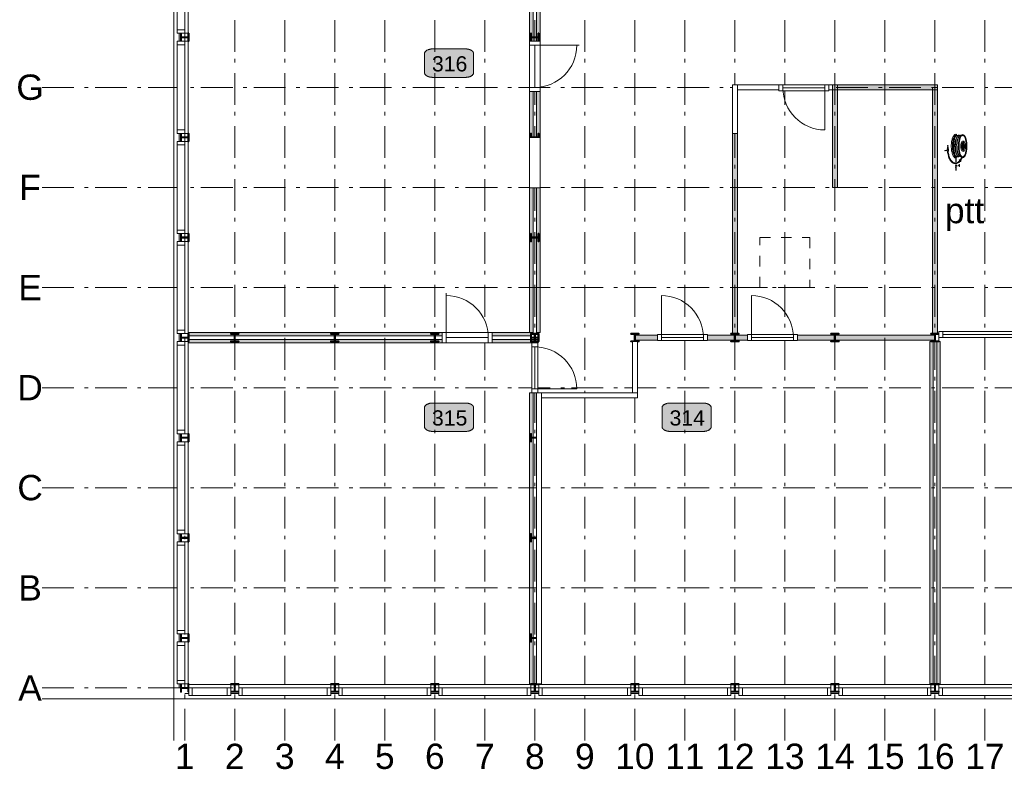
# Model space of a CAD drawing. Header units: millimetres. Extents: x -25849 to 35600, y -19165 to 63250.
# Tile 1 of 10: x -25349 to -5663, y -19165 to -4248. Entities that reach past the tile are written whole.
import ezdxf

# ---------------------------------------------------------------- set-up
doc = ezdxf.new("R2010")
doc.units = ezdxf.units.MM
doc.header["$LTSCALE"] = 1016
doc.linetypes.add('STYLE_01', pattern=[0.41664, 0.20828, -0.20836])
doc.linetypes.add('STYLE_06', pattern=[1.04164, 0.625, -0.20828, 0.06943, -0.13893])
for name, color, linetype, lineweight in [('360', 1, 'Continuous', 15), ('Binnenpuien', 47, 'Continuous', 18), ('Binnenwanden', 7, 'Continuous', 13), ('Brandinstallaties', 7, 'Continuous', 18), ('Geen', 7, 'Continuous', 18), ('Gevelpui', 8, 'Continuous', 18), ('Lokaalnummers', 7, 'Continuous', 13), ('Staalconstructie', 7, 'Continuous', 18), ('Tekst', 7, 'Continuous', 18)]:
    doc.layers.add(name, color=color, linetype=linetype, lineweight=lineweight)
doc.styles.add('Arial', font='Arial')

# ---------------------------------------------------------------- blocks, each defined once
blk = doc.blocks.new('Groep')
at = {"layer": 'Geen', "color": 7, "char_height": 506, "attachment_point": 5, "line_spacing_factor": 0.966482, "style": 'Arial'}
for s, insert in [('G', (-25142, -5600)), ('F', (-25142, -7600)), ('E', (-25142, -9600)), ('D', (-25142, -11600)), ('C', (-25142, -13600)), ('B', (-25142, -15600)), ('A', (-25142, -17600))]:
    blk.add_mtext(s, dxfattribs=dict(at, insert=insert))
blk = doc.blocks.new('Groep-1')
at = {"layer": 'Geen', "color": 7, "attachment_point": 5, "line_spacing_factor": 0.966482, "style": 'Arial'}
for s, insert, char_height in [('1', (-22050, -18968), 506), ('2', (-21050, -18968), 506), ('3', (-20050, -18968), 506), ('4', (-19050, -18968), 506), ('5', (-18050, -18968), 506), ('6', (-17050, -18968), 506), ('7', (-16050, -18968), 506), ('8', (-15050, -18968), 506), ('9', (-14050, -18968), 506), ('10', (-13050, -18968), 505.7), ('11', (-12050, -18968), 505.7), ('12', (-11050, -18968), 505.7), ('13', (-10050, -18968), 505.7), ('14', (-9050, -18968), 505.7), ('15', (-8050, -18968), 505.7), ('16', (-7050, -18968), 505.7), ('17', (-6050, -18968), 505.7)]:
    blk.add_mtext(s, dxfattribs=dict(at, insert=insert, char_height=char_height))
blk = doc.blocks.new('IPE 160')
at = {"color": 7, "linetype": 'Continuous', "lineweight": 35}
blk.add_wipeout([(5, 80), (80, 80), (80, 70), (15, 70), (15, 70), (15, 70), (14, 70), (14, 70), (14, 70), (14, 70), (13, 70), (13, 70), (13, 70), (13, 70), (12, 70), (12, 70), (12, 69), (12, 69), (11, 69), (11, 69), (11, 69), (11, 69), (11, 69), (10, 69), (10, 69), (10, 69), (10, 68), (9, 68), (9, 68), (9, 68), (9, 68), (9, 68), (8, 68), (8, 67), (8, 67), (8, 67), (8, 67), (8, 67), (7, 67), (7, 66), (7, 66), (7, 66), (7, 66), (7, 66), (7, 65), (6, 65), (6, 65), (6, 65), (6, 64), (6, 64), (6, 64), (6, 64), (6, 64), (6, 63), (6, 63), (5, 63), (5, 63), (5, 62), (5, 62), (5, 62), (5, 62), (5, 61), (5, 61), (5, 61), (5, 61), (5, 60), (5, 60), (5, 60), (5, 0), (5, -60), (5, -60), (5, -60), (5, -61), (5, -61), (5, -61), (5, -61), (5, -62), (5, -62), (5, -62), (5, -62), (5, -63), (5, -63), (6, -63), (6, -63), (6, -64), (6, -64), (6, -64), (6, -64), (6, -64), (6, -65), (6, -65), (6, -65), (7, -65), (7, -66), (7, -66), (7, -66), (7, -66), (7, -66), (7, -67), (8, -67), (8, -67), (8, -67), (8, -67), (8, -67), (8, -68), (9, -68), (9, -68), (9, -68), (9, -68), (9, -68), (10, -68), (10, -69), (10, -69), (10, -69), (11, -69), (11, -69), (11, -69), (11, -69), (11, -69), (12, -69), (12, -69), (12, -70), (12, -70), (13, -70), (13, -70), (13, -70), (13, -70), (14, -70), (14, -70), (14, -70), (14, -70), (15, -70), (15, -70), (15, -70), (80, -70), (80, -80), (-80, -80), (-80, -70), (-15, -70), (-15, -70), (-15, -70), (-14, -70), (-14, -70), (-14, -70), (-14, -70), (-13, -70), (-13, -70), (-13, -70), (-13, -70), (-12, -70), (-12, -70), (-12, -69), (-12, -69), (-11, -69), (-11, -69), (-11, -69), (-11, -69), (-11, -69), (-10, -69), (-10, -69), (-10, -69), (-10, -68), (-9, -68), (-9, -68), (-9, -68), (-9, -68), (-9, -68), (-8, -68), (-8, -67), (-8, -67), (-8, -67), (-8, -67), (-8, -67), (-7, -67), (-7, -66), (-7, -66), (-7, -66), (-7, -66), (-7, -66), (-7, -65), (-6, -65), (-6, -65), (-6, -65), (-6, -64), (-6, -64), (-6, -64), (-6, -64), (-6, -64), (-6, -63), (-6, -63), (-5, -63), (-5, -63), (-5, -62), (-5, -62), (-5, -62), (-5, -62), (-5, -61), (-5, -61), (-5, -61), (-5, -61), (-5, -60), (-5, -60), (-5, -60), (-5, 0), (-5, 60), (-5, 60), (-5, 60), (-5, 61), (-5, 61), (-5, 61), (-5, 61), (-5, 62), (-5, 62), (-5, 62), (-5, 62), (-5, 63), (-5, 63), (-6, 63), (-6, 63), (-6, 64), (-6, 64), (-6, 64), (-6, 64), (-6, 64), (-6, 65), (-6, 65), (-6, 65), (-7, 65), (-7, 66), (-7, 66), (-7, 66), (-7, 66), (-7, 66), (-7, 67), (-8, 67), (-8, 67), (-8, 67), (-8, 67), (-8, 67), (-8, 68), (-9, 68), (-9, 68), (-9, 68), (-9, 68), (-9, 68), (-10, 68), (-10, 69), (-10, 69), (-10, 69), (-11, 69), (-11, 69), (-11, 69), (-11, 69), (-11, 69), (-12, 69), (-12, 69), (-12, 70), (-12, 70), (-13, 70), (-13, 70), (-13, 70), (-13, 70), (-14, 70), (-14, 70), (-14, 70), (-14, 70), (-15, 70), (-15, 70), (-15, 70), (-80, 70), (-80, 80), (-5, 80)], dxfattribs=at).dxf.layer = 'Staalconstructie'
at = {"layer": 'Staalconstructie', "color": 7, "linetype": 'Continuous', "lineweight": 35, "flags": 128}
blk.add_lwpolyline([(5, 80), (80, 80), (80, 70), (15, 70, 0.414214), (5, 60), (5, -60, 0.414214), (15, -70), (80, -70), (80, -80), (-80, -80), (-80, -70), (-15, -70, 0.414214), (-5, -60), (-5, 60, 0.414214), (-15, 70), (-80, 70), (-80, 80), (-5, 80)], format="xyb", close=True, dxfattribs=at)
blk = doc.blocks.new('Gevelpui 2000')
at = {"layer": 'Gevelpui', "color": 7, "lineweight": 5}
blk.add_line((-110, 1000), (-110, -1000), dxfattribs=at)
at = {"color": 7, "lineweight": 5}
blk.add_wipeout([(0, 920), (70, 920), (70, -920), (0, -920)], dxfattribs=at).dxf.layer = 'Gevelpui'
at = {"layer": 'Gevelpui', "color": 7, "lineweight": 5}
blk.add_lwpolyline([(0, 920), (70, 920), (70, -920), (0, -920)], close=True, dxfattribs=at)
at = {"color": 7, "lineweight": 13}
blk.add_wipeout([(-150, 920), (0, 920), (0, -920), (-150, -920)], dxfattribs=at).dxf.layer = 'Gevelpui'
at = {"layer": 'Gevelpui', "color": 7, "lineweight": 13}
blk.add_lwpolyline([(-150, 920), (0, 920), (0, -920), (-150, -920)], close=True, dxfattribs=at)
at = {"color": 7, "lineweight": 13}
for points in [[(-150, 920), (0, 920), (0, 850), (-150, 850)], [(-150, -850), (0, -850), (0, -920), (-150, -920)]]:
    blk.add_wipeout(points, dxfattribs=at).dxf.layer = 'Gevelpui'
at = {"layer": 'Gevelpui', "color": 7, "lineweight": 5}
blk.add_line((-220, 1000), (-220, -1000), dxfattribs=at)
at = {"layer": 'Gevelpui', "color": 7, "lineweight": 13}
for points in [[(-150, 920), (0, 920), (0, 850), (-150, 850)], [(-150, -850), (0, -850), (0, -920), (-150, -920)]]:
    blk.add_lwpolyline(points, close=True, dxfattribs=at)
blk = doc.blocks.new('Gevelpui 1000')
at = {"layer": 'Gevelpui', "color": 8, "lineweight": 18}
blk.add_line((500, -110), (-500, -110), dxfattribs=at)
at = {"color": 8, "lineweight": 18}
blk.add_wipeout([(-420, 70), (420, 70), (420, 0), (-420, 0)], dxfattribs=at).dxf.layer = 'Gevelpui'
at = {"layer": 'Gevelpui', "color": 8, "lineweight": 18}
blk.add_lwpolyline([(-420, 70), (420, 70), (420, 0), (-420, 0)], close=True, dxfattribs=at)
at = {"color": 7, "lineweight": 18}
blk.add_wipeout([(-420, 0), (420, 0), (420, -150), (-420, -150)], dxfattribs=at).dxf.layer = 'Gevelpui'
at = {"layer": 'Gevelpui', "color": 7, "lineweight": 18}
blk.add_lwpolyline([(-420, 0), (420, 0), (420, -150), (-420, -150)], close=True, dxfattribs=at)
at = {"color": 7, "lineweight": 18}
for points in [[(-420, 0), (-350, 0), (-350, -150), (-420, -150)], [(350, 0), (420, 0), (420, -150), (350, -150)]]:
    blk.add_wipeout(points, dxfattribs=at).dxf.layer = 'Gevelpui'
at = {"layer": 'Gevelpui', "color": 8, "lineweight": 18}
blk.add_line((500, -220), (-500, -220), dxfattribs=at)
at = {"layer": 'Gevelpui', "color": 7, "lineweight": 18}
for points in [[(-420, 0), (-350, 0), (-350, -150), (-420, -150)], [(350, 0), (420, 0), (420, -150), (350, -150)]]:
    blk.add_lwpolyline(points, close=True, dxfattribs=at)
blk = doc.blocks.new('Binnendeur 1000')
at = {"layer": 'Binnenpuien'}
blk.add_arc((920, 0), 840, 90, 180, dxfattribs=at)
blk.add_wipeout([(0, 60), (1000, 60), (1000, -60), (0, -60)]).dxf.layer = 'Binnenpuien'
blk.add_lwpolyline([(0, 60), (1000, 60), (1000, -60), (0, -60)], close=True, dxfattribs=at)
blk.add_wipeout([(920, 60), (1000, 60), (1000, -60), (920, -60)]).dxf.layer = 'Binnenpuien'
for p, q in [((920, 0), (920, 840)), ((80, 0), (920, 0))]:
    blk.add_line(p, q, dxfattribs=at)
blk.add_lwpolyline([(920, 60), (1000, 60), (1000, -60), (920, -60)], close=True, dxfattribs=at)
blk.add_wipeout([(0, 60), (80, 60), (80, -60), (0, -60)]).dxf.layer = 'Binnenpuien'
blk.add_lwpolyline([(0, 60), (80, 60), (80, -60), (0, -60)], close=True, dxfattribs=at)
blk = doc.blocks.new('Binnenpui 2000')
blk.add_wipeout([(80, 40), (1920, 40), (1920, -80), (80, -80)]).dxf.layer = 'Binnenpuien'
at = {"layer": 'Binnenpuien'}
blk.add_lwpolyline([(80, 40), (1920, 40), (1920, -80), (80, -80)], close=True, dxfattribs=at)
for points in [[(80, 40), (160, 40), (160, -80), (80, -80)], [(1840, 40), (1920, 40), (1920, -80), (1840, -80)]]:
    blk.add_wipeout(points).dxf.layer = 'Binnenpuien'
for p, q in [((80, -80), (80, -160)), ((160, -20), (1840, -20)), ((1920, -80), (1920, -160))]:
    blk.add_line(p, q, dxfattribs=at)
for points in [[(80, 40), (160, 40), (160, -80), (80, -80)], [(1840, 40), (1920, 40), (1920, -80), (1840, -80)]]:
    blk.add_lwpolyline(points, close=True, dxfattribs=at)
blk = doc.blocks.new('Brandslanghaspel-2')
at = {"layer": '360', "linetype": 'Continuous', "lineweight": 0}
h = blk.add_hatch(color=7, dxfattribs=at)
edge = h.paths.add_edge_path()
edge.add_arc((85, 174), 28.5, 89.0644, 113.9096)
edge.add_arc((130, 163), 67.4, 146.6373, 163.8866)
edge.add_arc((217, 138), 158, 163.8866, 173.1763)
edge.add_arc((357, 121), 299, 173.1763, 180)
edge.add_arc((357, 121), 299, 180, 186.8237)
edge.add_arc((217, 104), 158, -173.1763, -163.8866)
edge.add_arc((130, 79), 67.4, -163.8866, -146.6373)
edge.add_arc((85, 68), 28.5, -113.9096, -89.0644)
edge.add_arc((86, 42), 2.23, -87.688, -34.8934)
edge.add_arc((32, 79), 67.4, -34.8934, -16.1134)
edge.add_arc((-55, 104), 158, -16.1134, -6.8237)
edge.add_arc((-195, 121), 299, -6.8237, 0)
edge.add_arc((-195, 121), 299, 0, 6.8237)
edge.add_arc((-55, 138), 158, 6.8237, 16.1134)
edge.add_arc((32, 163), 67.4, 16.1134, 34.8934)
edge.add_arc((86, 200), 2.23, 34.8934, 87.688)
at = {"layer": '360', "color": 7, "lineweight": 15}
for p, q in [((-237, 34), (-279, 34)), ((-237, 20), (-237, 37)), ((-234, 48), (-226, 134)), ((-224, 40), (-224, 134)), ((-213, 48), (-221, 134)), ((-64, -105), (-64, -192)), ((-57, -105), (-57, -192)), ((-64, -246), (-64, -360)), ((-57, -246), (-57, -360)), ((-57, -278), (5, -260)), ((6, -243), (6, -278))]:
    blk.add_line(p, q, dxfattribs=at)
at = {"layer": '360', "color": 7, "lineweight": 15, "flags": 128}
for points in [[(-45, 355, 0.130431), (-65, 360, 0.218513), (-96, 346, 0.092276), (-129, 288, 0.048967), (-147, 219, 0.03664), (-154, 124, 0.03664), (-147, 29, 0.048967), (-129, -40, 0.092276), (-96, -98, 0.218513), (-65, -112, 0.218513)], [(-65, -105, 0.130431), (-48, -100, 0.130431)], [(6, -154, 0.099397), (4, -157, 0.099397)], [(28, -183, 0.076315), (33, -182, 0.141054), (37, -180, 0.141054), (39, -175, 0.107147), (38, -169, 0.079288), (35, -162, 0.066807), (30, -156, 0.066807), (23, -152, 0.079288), (16, -150, 0.107147), (10, -151, 0.141054), (6, -154, 0.141054)]]:
    blk.add_lwpolyline(points, format="xyb", dxfattribs=at)
at = {"layer": '360', "color": 1, "lineweight": 15, "flags": 128}
for points in [[(-60, -90, -0.086493), (-89, -38, -0.048967), (-106, 30, -0.028579), (-113, 103), (-113, 143, -0.029396), (-106, 218, -0.048967), (-89, 286, -0.086493), (-60, 338, 0.068264), (-65, 339, 0.218513), (-80, 332, 0.092276), (-109, 281, 0.048967), (-126, 216, 0.03664), (-132, 124, 0.03664), (-126, 32, 0.048967), (-109, -33, 0.092276), (-80, -84, 0.218513), (-65, -91, 0.068264)], [(69, -91, 0.143394), (93, -84, 0.092276), (122, -33, 0.048967), (138, 32, 0.03664), (145, 124, 0.03664), (138, 216, 0.048967), (122, 281, 0.092276), (93, 332, 0.143394), (69, 339, 0.218513), (54, 332, 0.092276), (24, 281, 0.048967), (8, 216, 0.03664), (1, 124, 0.03664), (8, 32, 0.048967), (24, -33, 0.092276), (54, -84, 0.218513)], [(86, 224, 0.176677), (57, 214, 0.082127), (45, 187, 0.040556), (39, 159, 0.029783), (37, 121, 0.029783), (39, 83, 0.040556), (45, 55, 0.082127), (57, 29, 0.176677), (86, 19, 0.245191), (105, 29, 0.082127), (117, 55, 0.040556), (123, 83, 0.029783), (125, 121, 0.029783), (123, 159, 0.040556), (117, 187, 0.082127), (105, 214, 0.245191)]]:
    blk.add_lwpolyline(points, format="xyb", close=True, dxfattribs=at)
for points in [[(-54, 334, 0.087991), (-83, 284, 0.048967), (-99, 217, 0.029396), (-106, 142), (-106, 104, 0.028579), (-99, 31, 0.048967), (-83, -35, 0.086795), (-54, -86, 0.086795)], [(7, 337, 0.130427), (-7, 341, 0.218513), (-27, 332, 0.092276), (-58, 278, 0.048967), (-74, 212, 0.029631), (-81, 137), (-80, 119, 0.024052), (-74, 40, 0.048895), (-57, -27, 0.092276), (-27, -80, 0.218513), (-6, -89, 0.218513)], [(3, 331, 0.130427), (-7, 334, 0.218513), (-22, 327, 0.092276), (-51, 276, 0.048967), (-67, 211, 0.029631), (-74, 137), (-73, 122, 0.024885), (-67, 41, 0.048821), (-51, -24, 0.092276), (-21, -75, 0.218513), (-6, -82, 0.218513)], [(-23, 334, 0.139036), (-41, 339, 0.218513), (-66, 328, 0.004251), (-68, 325, 0.004251)], [(-27, 328, 0.139036), (-41, 332, 0.218513), (-61, 323, 0.004251), (-63, 321, 0.004251)], [(34, 340, 0.067272), (27, 341, 0.218513), (7, 332, 0.092276), (-24, 278, 0.048967), (-41, 212, 0.029394), (-48, 137), (-46, 122, 0.02469), (-41, 40, 0.048887), (-24, -27, 0.092276), (7, -80, 0.218513), (27, -89, 0.218513)], [(29, 334, 0.033774), (27, 334, 0.218513), (12, 327, 0.092276), (-18, 276, 0.048967), (-34, 211, 0.029394), (-41, 137), (-39, 123, 0.024656), (-34, 41, 0.048804), (-17, -24, 0.092276), (12, -75, 0.218513), (27, -82, 0.218513)], [(-230, 20, 0.0553), (-213, -70, 0.074756), (-183, -148, 0.107033), (-129, -207, 0.150407), (-73, -226, 0.150407), (-16, -210, 0.080518), (29, -169, 0.080518)], [(-223, 20, 0.055029), (-207, -68, 0.075133), (-177, -144, 0.107033), (-125, -201, 0.150407), (-73, -219, 0.150407), (-20, -204, 0.080518), (24, -165, 0.080518)], [(-216, 20, 0.05475), (-200, -66, 0.075528), (-171, -141, 0.107033), (-121, -196, 0.150407), (-73, -212, 0.150407), (-23, -198, 0.079793), (18, -161, 0.079793)], [(-70, -74, 0.005438), (-67, -77, 0.218513), (-42, -89, 0.218513)], [(-64, -70, 0.005438), (-62, -73, 0.218513), (-42, -82, 0.218513)], [(-42, -82, 0.139036), (-28, -78, 0.139036)], [(-42, -89, 0.139036), (-24, -84, 0.139036)], [(28, -147, 0.003073), (29, -146, 0.043243), (50, -105, 0.043243)], [(33, -151, 0.003073), (35, -149, 0.043243), (57, -108, 0.043243)], [(39, -155, 0.003073), (41, -153, 0.043243), (63, -110, 0.043243)]]:
    blk.add_lwpolyline(points, format="xyb", dxfattribs=at)
at = {"layer": '360', "color": 7, "lineweight": 15, "flags": 128}
for points in [[(69, -105, 0.167867), (103, -93, 0.092276), (135, -38, 0.048967), (152, 30, 0.03664), (159, 124, 0.03664), (152, 218, 0.048967), (135, 286, 0.092276), (103, 341, 0.167867), (69, 353, 0.218513), (43, 341, 0.092276), (11, 286, 0.048967), (-6, 218, 0.03664), (-13, 124, 0.03664), (-6, 30, 0.048967), (11, -38, 0.092276), (43, -93, 0.218513)], [(86, 202, 0.108834), (74, 200, 0.075407), (65, 182, 0.040556), (60, 157, 0.029783), (58, 121, 0.029783), (60, 86, 0.040556), (65, 60, 0.075407), (74, 42, 0.108834), (86, 40, 0.234523), (87, 41, 0.082127), (97, 60, 0.040556), (102, 86, 0.029783), (104, 121, 0.029783), (102, 157, 0.040556), (97, 182, 0.082127), (87, 201, 0.234523)], [(6, -240, 0.23884), (4, -241, 0.084691), (1, -246, 0.042481), (0, -252, 0.031317), (-1, -261, 0.031317), (0, -270, 0.042481), (1, -276, 0.084691), (4, -281, 0.23884), (6, -282, 0.23884), (8, -281, 0.084691), (10, -276, 0.042481), (12, -270, 0.031317), (12, -261, 0.031317), (12, -252, 0.042481), (10, -246, 0.084691), (8, -241, 0.23884)]]:
    blk.add_lwpolyline(points, format="xyb", close=True, dxfattribs=at)
at = {"layer": '360', "color": 7, "lineweight": 15}
for points in [[(-210, 20), (-210, 48), (-237, 48), (-237, 20)], [(-70, -255), (-53, -255), (-53, -265), (-70, -265)], [(-70, -292), (-54, -292), (-54, -300), (-70, -300)]]:
    blk.add_lwpolyline(points, close=True, dxfattribs=at)
for centre, radius in [((-279, 34), 3.19), ((-224, 134), 5.62)]:
    blk.add_circle(centre, radius, dxfattribs=at)
blk = doc.blocks.new('Binnendeur 1000 m210')
blk.add_wipeout([(80, 0), (80, 21), (81, 41), (82, 62), (84, 82), (86, 103), (89, 123), (92, 144), (96, 164), (100, 184), (105, 204), (110, 224), (116, 244), (122, 263), (129, 283), (136, 302), (144, 321), (152, 340), (161, 359), (170, 378), (179, 396), (189, 414), (200, 432), (210, 449), (222, 467), (233, 484), (245, 500), (258, 517), (271, 533), (284, 549), (298, 564), (312, 579), (326, 594), (341, 608), (356, 622), (371, 636), (387, 649), (403, 662), (420, 675), (436, 687), (453, 698), (471, 710), (488, 720), (506, 731), (524, 741), (542, 750), (561, 759), (580, 768), (599, 776), (618, 784), (637, 791), (657, 798), (676, 804), (696, 810), (716, 815), (736, 820), (756, 824), (776, 828), (797, 831), (817, 834), (838, 836), (858, 838), (879, 839), (899, 840), (920, 840), (920, 0)]).dxf.layer = 'Binnenpuien'
at = {"layer": 'Binnenpuien'}
blk.add_arc((920, 0), 840, 90, 180, dxfattribs=at)
blk.add_wipeout([(0, 105), (1000, 105), (1000, -105), (0, -105)]).dxf.layer = 'Binnenpuien'
blk.add_lwpolyline([(0, 105), (1000, 105), (1000, -105), (0, -105)], close=True, dxfattribs=at)
for points in [[(0, 105), (80, 105), (80, -105), (0, -105)], [(920, 105), (1000, 105), (1000, -105), (920, -105)]]:
    blk.add_wipeout(points).dxf.layer = 'Binnenpuien'
for p, q in [((920, 45), (920, 885)), ((80, 0), (920, 0))]:
    blk.add_line(p, q, dxfattribs=at)
for points in [[(0, 105), (80, 105), (80, -105), (0, -105)], [(920, 105), (1000, 105), (1000, -105), (920, -105)]]:
    blk.add_lwpolyline(points, close=True, dxfattribs=at)

msp = doc.modelspace()

# ---------------------------------------------------------------- hatches: boundary and pattern name
at = {"layer": 'Binnenwanden', "linetype": 'Continuous', "lineweight": 0}
msp.add_hatch(color=7, dxfattribs=at).paths.add_polyline_path([(-9050, -5550), (-7000, -5550), (-7000, -5650), (-9050, -5650)])
at = {"layer": 'Lokaalnummers', "linetype": 'Continuous', "lineweight": 0}
for points in [[(-16436, -4832), (-16432, -4832), (-16428, -4833), (-16424, -4833), (-16420, -4833), (-16416, -4833), (-16412, -4833), (-16408, -4834), (-16404, -4834), (-16401, -4835), (-16397, -4835), (-16393, -4836), (-16389, -4837), (-16385, -4837), (-16381, -4838), (-16377, -4839), (-16374, -4840), (-16370, -4841), (-16366, -4842), (-16363, -4843), (-16359, -4844), (-16356, -4845), (-16352, -4846), (-16349, -4847), (-16345, -4848), (-16342, -4850), (-16339, -4851), (-16336, -4852), (-16332, -4854), (-16329, -4855), (-16326, -4857), (-16323, -4859), (-16321, -4860), (-16318, -4862), (-16315, -4864), (-16312, -4865), (-16310, -4867), (-16307, -4869), (-16305, -4871), (-16302, -4873), (-16300, -4874), (-16298, -4876), (-16296, -4878), (-16294, -4880), (-16292, -4882), (-16290, -4885), (-16288, -4887), (-16287, -4889), (-16285, -4891), (-16284, -4893), (-16282, -4895), (-16281, -4897), (-16280, -4900), (-16279, -4902), (-16277, -4904), (-16277, -4906), (-16276, -4909), (-16275, -4911), (-16274, -4913), (-16274, -4915), (-16273, -4918), (-16273, -4920), (-16273, -4922), (-16273, -4925), (-16273, -4927), (-16273, -5305), (-16273, -5305), (-16273, -5308), (-16273, -5310), (-16273, -5312), (-16273, -5315), (-16274, -5317), (-16274, -5319), (-16275, -5322), (-16276, -5324), (-16277, -5326), (-16277, -5328), (-16279, -5331), (-16280, -5333), (-16281, -5335), (-16282, -5337), (-16284, -5339), (-16285, -5342), (-16287, -5344), (-16288, -5346), (-16290, -5348), (-16292, -5350), (-16294, -5352), (-16296, -5354), (-16298, -5356), (-16300, -5358), (-16302, -5360), (-16305, -5362), (-16307, -5364), (-16310, -5365), (-16312, -5367), (-16315, -5369), (-16318, -5371), (-16321, -5372), (-16323, -5374), (-16326, -5375), (-16329, -5377), (-16332, -5379), (-16336, -5380), (-16339, -5381), (-16342, -5383), (-16345, -5384), (-16349, -5385), (-16352, -5387), (-16356, -5388), (-16359, -5389), (-16363, -5390), (-16366, -5391), (-16370, -5392), (-16374, -5393), (-16377, -5394), (-16381, -5394), (-16385, -5395), (-16389, -5396), (-16393, -5397), (-16397, -5397), (-16401, -5398), (-16404, -5398), (-16408, -5399), (-16412, -5399), (-16416, -5399), (-16420, -5400), (-16424, -5400), (-16428, -5400), (-16432, -5400), (-16436, -5400), (-17092, -5400), (-17092, -5400), (-17096, -5400), (-17100, -5400), (-17104, -5400), (-17108, -5400), (-17112, -5399), (-17116, -5399), (-17120, -5399), (-17124, -5398), (-17128, -5398), (-17132, -5397), (-17135, -5397), (-17139, -5396), (-17143, -5395), (-17147, -5394), (-17151, -5394), (-17154, -5393), (-17158, -5392), (-17162, -5391), (-17165, -5390), (-17169, -5389), (-17173, -5388), (-17176, -5387), (-17179, -5385), (-17183, -5384), (-17186, -5383), (-17189, -5381), (-17193, -5380), (-17196, -5379), (-17199, -5377), (-17202, -5375), (-17205, -5374), (-17208, -5372), (-17210, -5371), (-17213, -5369), (-17216, -5367), (-17218, -5365), (-17221, -5364), (-17223, -5362), (-17226, -5360), (-17228, -5358), (-17230, -5356), (-17232, -5354), (-17234, -5352), (-17236, -5350), (-17238, -5348), (-17240, -5346), (-17242, -5344), (-17243, -5342), (-17245, -5339), (-17246, -5337), (-17247, -5335), (-17249, -5333), (-17250, -5331), (-17251, -5328), (-17252, -5326), (-17252, -5324), (-17253, -5322), (-17254, -5319), (-17254, -5317), (-17255, -5315), (-17255, -5312), (-17255, -5310), (-17256, -5308), (-17256, -5305), (-17256, -4927), (-17256, -4927), (-17256, -4925), (-17255, -4922), (-17255, -4920), (-17255, -4918), (-17254, -4915), (-17254, -4913), (-17253, -4911), (-17252, -4909), (-17252, -4906), (-17251, -4904), (-17250, -4902), (-17249, -4900), (-17247, -4897), (-17246, -4895), (-17245, -4893), (-17243, -4891), (-17242, -4889), (-17240, -4887), (-17238, -4885), (-17236, -4882), (-17234, -4880), (-17232, -4878), (-17230, -4876), (-17228, -4874), (-17226, -4873), (-17223, -4871), (-17221, -4869), (-17218, -4867), (-17216, -4865), (-17213, -4864), (-17210, -4862), (-17208, -4860), (-17205, -4859), (-17202, -4857), (-17199, -4855), (-17196, -4854), (-17193, -4852), (-17189, -4851), (-17186, -4850), (-17183, -4848), (-17179, -4847), (-17176, -4846), (-17173, -4845), (-17169, -4844), (-17165, -4843), (-17162, -4842), (-17158, -4841), (-17154, -4840), (-17151, -4839), (-17147, -4838), (-17143, -4837), (-17139, -4837), (-17135, -4836), (-17132, -4835), (-17128, -4835), (-17124, -4834), (-17120, -4834), (-17116, -4833), (-17112, -4833), (-17108, -4833), (-17104, -4833), (-17100, -4833), (-17096, -4832), (-17092, -4832)], [(-16436, -11907), (-16432, -11907), (-16428, -11907), (-16424, -11907), (-16420, -11907), (-16416, -11907), (-16412, -11908), (-16408, -11908), (-16404, -11908), (-16401, -11909), (-16397, -11909), (-16393, -11910), (-16389, -11911), (-16385, -11911), (-16381, -11912), (-16377, -11913), (-16374, -11914), (-16370, -11915), (-16366, -11916), (-16363, -11917), (-16359, -11918), (-16356, -11919), (-16352, -11920), (-16349, -11921), (-16345, -11923), (-16342, -11924), (-16339, -11925), (-16336, -11927), (-16332, -11928), (-16329, -11930), (-16326, -11931), (-16323, -11933), (-16321, -11934), (-16318, -11936), (-16315, -11938), (-16312, -11939), (-16310, -11941), (-16307, -11943), (-16305, -11945), (-16302, -11947), (-16300, -11949), (-16298, -11951), (-16296, -11953), (-16294, -11955), (-16292, -11957), (-16290, -11959), (-16288, -11961), (-16287, -11963), (-16285, -11965), (-16284, -11967), (-16282, -11969), (-16281, -11972), (-16280, -11974), (-16279, -11976), (-16277, -11978), (-16277, -11980), (-16276, -11983), (-16275, -11985), (-16274, -11987), (-16274, -11990), (-16273, -11992), (-16273, -11994), (-16273, -11997), (-16273, -11999), (-16273, -12001), (-16273, -12380), (-16273, -12380), (-16273, -12382), (-16273, -12384), (-16273, -12386), (-16273, -12389), (-16274, -12391), (-16274, -12393), (-16275, -12396), (-16276, -12398), (-16277, -12400), (-16277, -12403), (-16279, -12405), (-16280, -12407), (-16281, -12409), (-16282, -12411), (-16284, -12414), (-16285, -12416), (-16287, -12418), (-16288, -12420), (-16290, -12422), (-16292, -12424), (-16294, -12426), (-16296, -12428), (-16298, -12430), (-16300, -12432), (-16302, -12434), (-16305, -12436), (-16307, -12438), (-16310, -12440), (-16312, -12441), (-16315, -12443), (-16318, -12445), (-16321, -12446), (-16323, -12448), (-16326, -12450), (-16329, -12451), (-16332, -12453), (-16336, -12454), (-16339, -12456), (-16342, -12457), (-16345, -12458), (-16349, -12459), (-16352, -12461), (-16356, -12462), (-16359, -12463), (-16363, -12464), (-16366, -12465), (-16370, -12466), (-16374, -12467), (-16377, -12468), (-16381, -12469), (-16385, -12469), (-16389, -12470), (-16393, -12471), (-16397, -12471), (-16401, -12472), (-16404, -12472), (-16408, -12473), (-16412, -12473), (-16416, -12473), (-16420, -12474), (-16424, -12474), (-16428, -12474), (-16432, -12474), (-16436, -12474), (-17092, -12474), (-17092, -12474), (-17096, -12474), (-17100, -12474), (-17104, -12474), (-17108, -12474), (-17112, -12473), (-17116, -12473), (-17120, -12473), (-17124, -12472), (-17128, -12472), (-17132, -12471), (-17135, -12471), (-17139, -12470), (-17143, -12469), (-17147, -12469), (-17151, -12468), (-17154, -12467), (-17158, -12466), (-17162, -12465), (-17165, -12464), (-17169, -12463), (-17173, -12462), (-17176, -12461), (-17179, -12459), (-17183, -12458), (-17186, -12457), (-17189, -12456), (-17193, -12454), (-17196, -12453), (-17199, -12451), (-17202, -12450), (-17205, -12448), (-17208, -12446), (-17210, -12445), (-17213, -12443), (-17216, -12441), (-17218, -12440), (-17221, -12438), (-17223, -12436), (-17226, -12434), (-17228, -12432), (-17230, -12430), (-17232, -12428), (-17234, -12426), (-17236, -12424), (-17238, -12422), (-17240, -12420), (-17242, -12418), (-17243, -12416), (-17245, -12414), (-17246, -12411), (-17247, -12409), (-17249, -12407), (-17250, -12405), (-17251, -12403), (-17252, -12400), (-17252, -12398), (-17253, -12396), (-17254, -12393), (-17254, -12391), (-17255, -12389), (-17255, -12386), (-17255, -12384), (-17256, -12382), (-17256, -12380), (-17256, -12001), (-17256, -11999), (-17255, -11997), (-17255, -11994), (-17255, -11992), (-17254, -11990), (-17254, -11987), (-17253, -11985), (-17252, -11983), (-17252, -11980), (-17251, -11978), (-17250, -11976), (-17249, -11974), (-17247, -11972), (-17246, -11969), (-17245, -11967), (-17243, -11965), (-17242, -11963), (-17240, -11961), (-17238, -11959), (-17236, -11957), (-17234, -11955), (-17232, -11953), (-17230, -11951), (-17228, -11949), (-17226, -11947), (-17223, -11945), (-17221, -11943), (-17218, -11941), (-17216, -11939), (-17213, -11938), (-17210, -11936), (-17208, -11934), (-17205, -11933), (-17202, -11931), (-17199, -11930), (-17196, -11928), (-17193, -11927), (-17189, -11925), (-17186, -11924), (-17183, -11923), (-17179, -11921), (-17176, -11920), (-17173, -11919), (-17169, -11918), (-17165, -11917), (-17162, -11916), (-17158, -11915), (-17154, -11914), (-17151, -11913), (-17147, -11912), (-17143, -11911), (-17139, -11911), (-17135, -11910), (-17132, -11909), (-17128, -11909), (-17124, -11908), (-17120, -11908), (-17116, -11908), (-17112, -11907), (-17108, -11907), (-17104, -11907), (-17100, -11907), (-17096, -11907), (-17092, -11907)], [(-11686, -11907), (-11682, -11907), (-11678, -11907), (-11674, -11907), (-11670, -11907), (-11666, -11907), (-11662, -11908), (-11658, -11908), (-11654, -11908), (-11651, -11909), (-11647, -11909), (-11643, -11910), (-11639, -11911), (-11635, -11911), (-11631, -11912), (-11627, -11913), (-11624, -11914), (-11620, -11915), (-11616, -11916), (-11613, -11917), (-11609, -11918), (-11606, -11919), (-11602, -11920), (-11599, -11921), (-11595, -11923), (-11592, -11924), (-11589, -11925), (-11586, -11927), (-11582, -11928), (-11579, -11930), (-11576, -11931), (-11573, -11933), (-11571, -11934), (-11568, -11936), (-11565, -11938), (-11562, -11939), (-11560, -11941), (-11557, -11943), (-11555, -11945), (-11552, -11947), (-11550, -11949), (-11548, -11951), (-11546, -11953), (-11544, -11955), (-11542, -11957), (-11540, -11959), (-11538, -11961), (-11537, -11963), (-11535, -11965), (-11534, -11967), (-11532, -11969), (-11531, -11972), (-11530, -11974), (-11529, -11976), (-11527, -11978), (-11527, -11980), (-11526, -11983), (-11525, -11985), (-11524, -11987), (-11524, -11990), (-11523, -11992), (-11523, -11994), (-11523, -11997), (-11523, -11999), (-11523, -12001), (-11523, -12380), (-11523, -12382), (-11523, -12384), (-11523, -12386), (-11523, -12389), (-11524, -12391), (-11524, -12393), (-11525, -12396), (-11526, -12398), (-11527, -12400), (-11527, -12403), (-11529, -12405), (-11530, -12407), (-11531, -12409), (-11532, -12411), (-11534, -12414), (-11535, -12416), (-11537, -12418), (-11538, -12420), (-11540, -12422), (-11542, -12424), (-11544, -12426), (-11546, -12428), (-11548, -12430), (-11550, -12432), (-11552, -12434), (-11555, -12436), (-11557, -12438), (-11560, -12440), (-11562, -12441), (-11565, -12443), (-11568, -12445), (-11571, -12446), (-11573, -12448), (-11576, -12450), (-11579, -12451), (-11582, -12453), (-11586, -12454), (-11589, -12456), (-11592, -12457), (-11595, -12458), (-11599, -12459), (-11602, -12461), (-11606, -12462), (-11609, -12463), (-11613, -12464), (-11616, -12465), (-11620, -12466), (-11624, -12467), (-11627, -12468), (-11631, -12469), (-11635, -12469), (-11639, -12470), (-11643, -12471), (-11647, -12471), (-11651, -12472), (-11654, -12472), (-11658, -12473), (-11662, -12473), (-11666, -12473), (-11670, -12474), (-11674, -12474), (-11678, -12474), (-11682, -12474), (-11686, -12474), (-12342, -12474), (-12342, -12474), (-12346, -12474), (-12350, -12474), (-12354, -12474), (-12358, -12474), (-12362, -12473), (-12366, -12473), (-12370, -12473), (-12374, -12472), (-12378, -12472), (-12382, -12471), (-12385, -12471), (-12389, -12470), (-12393, -12469), (-12397, -12469), (-12401, -12468), (-12404, -12467), (-12408, -12466), (-12412, -12465), (-12415, -12464), (-12419, -12463), (-12423, -12462), (-12426, -12461), (-12429, -12459), (-12433, -12458), (-12436, -12457), (-12439, -12456), (-12443, -12454), (-12446, -12453), (-12449, -12451), (-12452, -12450), (-12455, -12448), (-12458, -12446), (-12460, -12445), (-12463, -12443), (-12466, -12441), (-12468, -12440), (-12471, -12438), (-12473, -12436), (-12476, -12434), (-12478, -12432), (-12480, -12430), (-12482, -12428), (-12484, -12426), (-12486, -12424), (-12488, -12422), (-12490, -12420), (-12492, -12418), (-12493, -12416), (-12495, -12414), (-12496, -12411), (-12497, -12409), (-12499, -12407), (-12500, -12405), (-12501, -12403), (-12502, -12400), (-12502, -12398), (-12503, -12396), (-12504, -12393), (-12504, -12391), (-12505, -12389), (-12505, -12386), (-12505, -12384), (-12506, -12382), (-12506, -12380), (-12506, -12001), (-12506, -11999), (-12505, -11997), (-12505, -11994), (-12505, -11992), (-12504, -11990), (-12504, -11987), (-12503, -11985), (-12502, -11983), (-12502, -11980), (-12501, -11978), (-12500, -11976), (-12499, -11974), (-12497, -11972), (-12496, -11969), (-12495, -11967), (-12493, -11965), (-12492, -11963), (-12490, -11961), (-12488, -11959), (-12486, -11957), (-12484, -11955), (-12482, -11953), (-12480, -11951), (-12478, -11949), (-12476, -11947), (-12473, -11945), (-12471, -11943), (-12468, -11941), (-12466, -11939), (-12463, -11938), (-12460, -11936), (-12458, -11934), (-12455, -11933), (-12452, -11931), (-12449, -11930), (-12446, -11928), (-12443, -11927), (-12439, -11925), (-12436, -11924), (-12433, -11923), (-12429, -11921), (-12426, -11920), (-12423, -11919), (-12419, -11918), (-12415, -11917), (-12412, -11916), (-12408, -11915), (-12404, -11914), (-12401, -11913), (-12397, -11912), (-12393, -11911), (-12389, -11911), (-12385, -11910), (-12382, -11909), (-12378, -11909), (-12374, -11908), (-12370, -11908), (-12366, -11908), (-12362, -11907), (-12358, -11907), (-12354, -11907), (-12350, -11907), (-12346, -11907), (-12342, -11907)]]:
    msp.add_hatch(color=241, dxfattribs=at).paths.add_polyline_path(points)

# ---------------------------------------------------------------- linework, layer by layer
at = {"layer": 'Binnenwanden'}
msp.add_lwpolyline([(-9050, -5550), (-7000, -5550), (-7000, -5650), (-9050, -5650)], close=True, dxfattribs=at)
at = {"layer": 'Geen', "color": 8, "linetype": 'Continuous', "lineweight": 5}
for p, q in [((-22270, -18650), (-22270, 63250)), ((-24900, -17820), (35600, -17820))]:
    msp.add_line(p, q, dxfattribs=at)
at = {"layer": 'Geen', "color": 1, "linetype": 'STYLE_06', "lineweight": 13}
for p, q in [((-22050, -18650), (-22050, 63250)), ((-21050, -18650), (-21050, 63250)), ((-20050, -18650), (-20050, 63250)), ((-19050, -18650), (-19050, 63250)), ((-18050, -18650), (-18050, 63250)), ((-17050, -18650), (-17050, 63250)), ((-16050, -18650), (-16050, 63250)), ((-15050, -18650), (-15050, 63250)), ((-14050, -18650), (-14050, 63250)), ((-13050, -18650), (-13050, 63250)), ((-12050, -18650), (-12050, 63250)), ((-11050, -18650), (-11050, 63250)), ((-10050, -18650), (-10050, 63250)), ((-9050, -18650), (-9050, 63250)), ((-8050, -18650), (-8050, 63250)), ((-7050, -18650), (-7050, 63250)), ((-6050, -18650), (-6050, 63250)), ((-24900, -5600), (35600, -5600)), ((-24900, -7600), (35600, -7600)), ((-24900, -9600), (35600, -9600)), ((-24900, -11600), (35600, -11600)), ((-24900, -13600), (35600, -13600)), ((-24900, -15600), (35600, -15600)), ((-24900, -17600), (35600, -17600))]:
    msp.add_line(p, q, dxfattribs=at)
at = {"layer": 'Geen', "linetype": 'STYLE_01'}
msp.add_lwpolyline([(-10550, -8600), (-9550, -8600), (-9550, -9600), (-10550, -9600)], close=True, dxfattribs=at)
at = {"layer": 'Lokaalnummers'}
for points in [[(-16436, -4832), (-16393, -4832), (-16316, -4858), (-16273, -4902), (-16273, -4927), (-16273, -5116), (-16273, -5305), (-16273, -5331), (-16316, -5375), (-16393, -5400), (-16436, -5400), (-16764, -5400), (-17092, -5400), (-17136, -5400), (-17212, -5375), (-17256, -5331), (-17256, -5305), (-17256, -5116), (-17256, -4927), (-17256, -4902), (-17212, -4858), (-17136, -4832), (-17092, -4832), (-16764, -4832), (-16436, -4832)], [(-16436, -11907), (-16393, -11907), (-16316, -11932), (-16273, -11976), (-16273, -12001), (-16273, -12190), (-16273, -12380), (-16273, -12405), (-16316, -12449), (-16393, -12474), (-16436, -12474), (-16764, -12474), (-17092, -12474), (-17136, -12474), (-17212, -12449), (-17256, -12405), (-17256, -12380), (-17256, -12190), (-17256, -12001), (-17256, -11976), (-17212, -11932), (-17136, -11907), (-17092, -11907), (-16764, -11907), (-16436, -11907)], [(-11686, -11907), (-11643, -11907), (-11566, -11932), (-11523, -11976), (-11523, -12001), (-11523, -12190), (-11523, -12380), (-11523, -12405), (-11566, -12449), (-11643, -12474), (-11686, -12474), (-12014, -12474), (-12342, -12474), (-12386, -12474), (-12462, -12449), (-12506, -12405), (-12506, -12380), (-12506, -12190), (-12506, -12001), (-12506, -11976), (-12462, -11932), (-12386, -11907), (-12342, -11907), (-12014, -11907), (-11686, -11907)]]:
    msp.add_open_spline(points, degree=2, knots=[0, 0, 0, 1, 2, 3, 3, 4, 4, 5, 6, 7, 7, 8, 8, 9, 10, 11, 11, 12, 12, 13, 14, 15, 15, 16, 16, 16], dxfattribs=at)

# ---------------------------------------------------------------- block references
at = {"layer": 'Brandinstallaties', "color": 7}
msp.add_blockref('Brandslanghaspel-2', (-6569, -6898), dxfattribs=at)
at = {"layer": 'Geen', "color": 7}
for name in ['Groep', 'Groep-1']:
    msp.add_blockref(name, (0, 0), dxfattribs=at)

# ---------------------------------------------------------------- texts
at = {"layer": 'Lokaalnummers', "char_height": 303.44, "attachment_point": 4, "line_spacing_factor": 0.966482, "style": 'Arial'}
for s, insert in [('{\\C7;\\l316}', (-17106, -5132)), ('{\\C7;\\l315}', (-17106, -12207)), ('{\\C7;\\l314}', (-12356, -12207))]:
    msp.add_mtext(s, dxfattribs=dict(at, insert=insert))
at = {"layer": 'Tekst', "color": 7, "insert": (-6850, -8138), "char_height": 505.7, "width": 3050, "attachment_point": 4, "line_spacing_factor": 0.966482, "style": 'Arial'}
msp.add_mtext('ptt', dxfattribs=at)

# ---------------------------------------------------------------- next in the draw order: block references
at = {"layer": 'Staalconstructie', "color": 7, "rotation": 90}
for p in [(-22050, -4600), (-22050, -6600), (-15050, -6600), (-22050, -8600), (-15050, -8600), (-22050, -10600), (-22050, -12600), (-15050, -12600), (-22050, -14600), (-15050, -14600), (-22050, -16600), (-15050, -16600), (-22050, -17600)]:
    msp.add_blockref('IPE 160', p, dxfattribs=at)
at = {"layer": 'Staalconstructie', "color": 7}
for p in [(-21050, -10600), (-19050, -10600), (-15050, -10600), (-13050, -10600), (-11050, -10600), (-9050, -10600), (-7050, -10600), (-21050, -17600), (-19050, -17600), (-17050, -17600), (-15050, -17600), (-13050, -17600), (-11050, -17600), (-9050, -17600), (-7050, -17600)]:
    msp.add_blockref('IPE 160', p, dxfattribs=at)

# ---------------------------------------------------------------- next in the draw order: hatches: boundary and pattern name
at = {"layer": 'Binnenwanden', "linetype": 'Continuous', "lineweight": 0}
for points in [[(-15155, -1705), (-15155, -6600), (-15085, -6600), (-15085, -1705)], [(-15015, -1660), (-15015, -6600), (-14945, -6600), (-14945, -1660)], [(-11100, -6520), (-11000, -6520), (-11000, -10520), (-11100, -10520)]]:
    msp.add_hatch(color=7, dxfattribs=at).paths.add_polyline_path(points)

# ---------------------------------------------------------------- next in the draw order: linework, layer by layer
at = {"layer": 'Binnenwanden'}
for points in [[(-15155, -1705), (-15155, -6600), (-15085, -6600), (-15085, -1705)], [(-15015, -1660), (-15015, -6600), (-14945, -6600), (-14945, -1660)], [(-11100, -6520), (-11000, -6520), (-11000, -10520), (-11100, -10520)]]:
    msp.add_lwpolyline(points, close=True, dxfattribs=at)

# ---------------------------------------------------------------- next in the draw order: block references
at = {"layer": 'Binnenpuien', "color": 7}
msp.add_blockref('Binnenpui 2000', (-7050, -10520), dxfattribs=at)
at = {"layer": 'Gevelpui', "color": 7, "xscale": -1, "rotation": -90}
msp.add_blockref('Gevelpui 2000', (-20050, -17600), dxfattribs=at)
at = {"layer": 'Staalconstructie', "color": 7, "rotation": 90}
for p in [(-22050, -4600), (-15050, -10600)]:
    msp.add_blockref('IPE 160', p, dxfattribs=at)
at = {"layer": 'Staalconstructie', "color": 7}
msp.add_blockref('IPE 160', (-17050, -17600), dxfattribs=at)

# ---------------------------------------------------------------- next in the draw order: wipeouts: each hides what was drawn before it
at = {"linetype": 'Continuous'}
msp.add_wipeout([(-13100, -10680), (-13000, -10680), (-13000, -11705), (-13100, -11705)], dxfattribs=at).dxf.layer = 'Binnenwanden'

# ---------------------------------------------------------------- next in the draw order: hatches: boundary and pattern name
at = {"layer": 'Binnenwanden', "linetype": 'Continuous', "lineweight": 0}
for points in [[(-7100, -5600), (-7000, -5600), (-7000, -10520), (-7100, -10520)], [(-15085, -10495), (-15085, -7605), (-15155, -7605), (-15155, -10495)], [(-14945, -10495), (-14945, -7605), (-15015, -7605), (-15015, -10495)], [(-13045, -10550), (-7055, -10550), (-7055, -10650), (-13045, -10650)]]:
    msp.add_hatch(color=7, dxfattribs=at).paths.add_polyline_path(points)

# ---------------------------------------------------------------- next in the draw order: linework, layer by layer
at = {"layer": 'Binnenwanden'}
for points in [[(-7100, -5600), (-7000, -5600), (-7000, -10520), (-7100, -10520)], [(-15085, -10495), (-15085, -7605), (-15155, -7605), (-15155, -10495)], [(-14945, -10495), (-14945, -7605), (-15015, -7605), (-15015, -10495)], [(-13045, -10550), (-7055, -10550), (-7055, -10650), (-13045, -10650)]]:
    msp.add_lwpolyline(points, close=True, dxfattribs=at)
at = {"layer": 'Binnenwanden', "linetype": 'Continuous'}
msp.add_lwpolyline([(-13100, -10680), (-13000, -10680), (-13000, -11705), (-13100, -11705)], close=True, dxfattribs=at)

# ---------------------------------------------------------------- next in the draw order: block references
at = {"layer": 'Gevelpui', "color": 7}
for name, p in [('Gevelpui 2000', (-22050, -3600)), ('Gevelpui 1000', (-21550, -17600))]:
    msp.add_blockref(name, p, dxfattribs=at)
at = {"layer": 'Gevelpui', "color": 7, "xscale": -1, "rotation": -90}
msp.add_blockref('Gevelpui 2000', (-18050, -17600), dxfattribs=at)
at = {"layer": 'Staalconstructie', "color": 7, "rotation": 90}
msp.add_blockref('IPE 160', (-15050, -4600), dxfattribs=at)

# ---------------------------------------------------------------- next in the draw order: wipeouts: each hides what was drawn before it
at = {"linetype": 'Continuous'}
msp.add_wipeout([(-11100, -5550), (-11000, -5550), (-11000, -6520), (-11100, -6520)], dxfattribs=at).dxf.layer = 'Binnenwanden'

# ---------------------------------------------------------------- next in the draw order: linework, layer by layer
at = {"layer": 'Binnenwanden', "linetype": 'Continuous'}
msp.add_lwpolyline([(-11100, -5550), (-11000, -5550), (-11000, -6520), (-11100, -6520)], close=True, dxfattribs=at)

# ---------------------------------------------------------------- next in the draw order: block references
at = {"layer": 'Binnenwanden', "color": 7, "xscale": -1, "rotation": -90}
msp.add_blockref('Binnendeur 1000 m210', (-15050, -5680), dxfattribs=at)
at = {"layer": 'Binnenwanden', "color": 7, "xscale": -1}
for p in [(-11600, -10600), (-9800, -10600)]:
    msp.add_blockref('Binnendeur 1000', p, dxfattribs=at)
at = {"layer": 'Gevelpui', "color": 7}
msp.add_blockref('Gevelpui 2000', (-22050, -5600), dxfattribs=at)
at = {"layer": 'Gevelpui', "color": 7, "xscale": -1, "rotation": -90}
msp.add_blockref('Gevelpui 2000', (-16050, -17600), dxfattribs=at)

# ---------------------------------------------------------------- next in the draw order: wipeouts: each hides what was drawn before it
msp.add_wipeout([(-15155, -6600), (-14945, -6600), (-14945, -7605), (-15155, -7605)]).dxf.layer = 'Geen'

# ---------------------------------------------------------------- next in the draw order: linework, layer by layer
at = {"layer": 'Geen'}
msp.add_lwpolyline([(-15155, -6600), (-14945, -6600), (-14945, -7605), (-15155, -7605)], close=True, dxfattribs=at)

# ---------------------------------------------------------------- next in the draw order: block references
at = {"layer": 'Gevelpui', "color": 7}
msp.add_blockref('Gevelpui 2000', (-22050, -7600), dxfattribs=at)
at = {"layer": 'Gevelpui', "color": 7, "xscale": -1, "rotation": -90}
msp.add_blockref('Gevelpui 2000', (-14050, -17600), dxfattribs=at)

# ---------------------------------------------------------------- next in the draw order: wipeouts: each hides what was drawn before it
at = {"linetype": 'Continuous'}
msp.add_wipeout([(-11000, -5550), (-9050, -5550), (-9050, -5650), (-11000, -5650)], dxfattribs=at).dxf.layer = 'Binnenwanden'

# ---------------------------------------------------------------- next in the draw order: linework, layer by layer
at = {"layer": 'Binnenwanden', "linetype": 'Continuous'}
msp.add_lwpolyline([(-11000, -5550), (-9050, -5550), (-9050, -5650), (-11000, -5650)], close=True, dxfattribs=at)

# ---------------------------------------------------------------- next in the draw order: block references
at = {"layer": 'Gevelpui', "color": 7}
msp.add_blockref('Gevelpui 2000', (-22050, -9600), dxfattribs=at)
at = {"layer": 'Gevelpui', "color": 7, "xscale": -1, "rotation": -90}
msp.add_blockref('Gevelpui 2000', (-12050, -17600), dxfattribs=at)

# ---------------------------------------------------------------- next in the draw order: wipeouts: each hides what was drawn before it
msp.add_wipeout([(-15015, -11705), (-14915, -11705), (-14915, -17520), (-15015, -17520)]).dxf.layer = 'Binnenwanden'

# ---------------------------------------------------------------- next in the draw order: hatches: boundary and pattern name
at = {"layer": 'Binnenwanden', "linetype": 'Continuous', "lineweight": 0}
msp.add_hatch(color=7, dxfattribs=at).paths.add_polyline_path([(-15155, -11705), (-15085, -11705), (-15085, -17520), (-15155, -17520)])

# ---------------------------------------------------------------- next in the draw order: linework, layer by layer
at = {"layer": 'Binnenwanden'}
for points in [[(-15155, -11705), (-15085, -11705), (-15085, -17520), (-15155, -17520)], [(-15015, -11705), (-14915, -11705), (-14915, -17520), (-15015, -17520)]]:
    msp.add_lwpolyline(points, close=True, dxfattribs=at)

# ---------------------------------------------------------------- next in the draw order: block references
at = {"layer": 'Binnenwanden', "color": 7, "xscale": -1, "rotation": 180}
msp.add_blockref('Binnendeur 1000', (-10170, -5610), dxfattribs=at)
at = {"layer": 'Gevelpui', "color": 7}
msp.add_blockref('Gevelpui 2000', (-22050, -11600), dxfattribs=at)
at = {"layer": 'Gevelpui', "color": 7, "xscale": -1, "rotation": -90}
msp.add_blockref('Gevelpui 2000', (-10050, -17600), dxfattribs=at)

# ---------------------------------------------------------------- next in the draw order: hatches: boundary and pattern name
at = {"layer": 'Binnenwanden', "linetype": 'Continuous', "lineweight": 0}
for points in [[(-9100, -5550), (-9000, -5550), (-9000, -7600), (-9100, -7600)], [(-21970, -10495), (-15130, -10495), (-15130, -10565), (-21970, -10565)], [(-21970, -10635), (-14980, -10635), (-14980, -10705), (-21970, -10705)]]:
    msp.add_hatch(color=7, dxfattribs=at).paths.add_polyline_path(points)

# ---------------------------------------------------------------- next in the draw order: linework, layer by layer
at = {"layer": 'Binnenwanden'}
for points in [[(-9100, -5550), (-9000, -5550), (-9000, -7600), (-9100, -7600)], [(-21970, -10495), (-15130, -10495), (-15130, -10565), (-21970, -10565)], [(-21970, -10635), (-14980, -10635), (-14980, -10705), (-21970, -10705)]]:
    msp.add_lwpolyline(points, close=True, dxfattribs=at)

# ---------------------------------------------------------------- next in the draw order: block references
at = {"layer": 'Gevelpui', "color": 7}
msp.add_blockref('Gevelpui 2000', (-22050, -13600), dxfattribs=at)
at = {"layer": 'Gevelpui', "color": 7, "xscale": -1, "rotation": -90}
msp.add_blockref('Gevelpui 2000', (-8050, -17600), dxfattribs=at)

# ---------------------------------------------------------------- next in the draw order: block references
at = {"layer": 'Binnenwanden', "color": 7, "xscale": -1}
msp.add_blockref('Binnendeur 1000 m210', (-15900, -10600), dxfattribs=at)
at = {"layer": 'Binnenwanden', "color": 7, "rotation": -90}
msp.add_blockref('Binnendeur 1000', (-15050, -10705), dxfattribs=at)
at = {"layer": 'Gevelpui', "color": 7}
msp.add_blockref('Gevelpui 2000', (-22050, -15600), dxfattribs=at)
at = {"layer": 'Gevelpui', "color": 7, "xscale": -1, "rotation": -90}
msp.add_blockref('Gevelpui 2000', (-6050, -17600), dxfattribs=at)
at = {"layer": 'Staalconstructie', "color": 7}
msp.add_blockref('IPE 160', (-9050, -17600), dxfattribs=at)

# ---------------------------------------------------------------- next in the draw order: block references
at = {"layer": 'Gevelpui', "color": 7, "xscale": -1, "rotation": -90}
msp.add_blockref('Gevelpui 1000', (-22050, -17100), dxfattribs=at)
at = {"layer": 'Staalconstructie', "color": 7}
for p in [(-17050, -10600), (-9050, -17600), (-7050, -17600)]:
    msp.add_blockref('IPE 160', p, dxfattribs=at)

# ---------------------------------------------------------------- next in the draw order: wipeouts: each hides what was drawn before it
msp.add_wipeout([(-14915, -11705), (-13000, -11705), (-13000, -11805), (-14915, -11805)]).dxf.layer = 'Binnenwanden'

# ---------------------------------------------------------------- next in the draw order: linework, layer by layer
at = {"layer": 'Binnenwanden'}
msp.add_lwpolyline([(-14915, -11705), (-13000, -11705), (-13000, -11805), (-14915, -11805)], close=True, dxfattribs=at)

# ---------------------------------------------------------------- next in the draw order: block references
at = {"layer": 'Staalconstructie', "color": 7}
for p in [(-17050, -10600), (-7050, -17600)]:
    msp.add_blockref('IPE 160', p, dxfattribs=at)

# ---------------------------------------------------------------- next in the draw order: hatches: boundary and pattern name
at = {"layer": 'Binnenwanden', "linetype": 'Continuous', "lineweight": 0}
for points in [[(-7155, -10680), (-7085, -10680), (-7085, -17520), (-7155, -17520)], [(-7015, -10680), (-6945, -10680), (-6945, -17520), (-7015, -17520)]]:
    msp.add_hatch(color=7, dxfattribs=at).paths.add_polyline_path(points)

# ---------------------------------------------------------------- next in the draw order: linework, layer by layer
at = {"layer": 'Binnenwanden'}
for points in [[(-7155, -10680), (-7085, -10680), (-7085, -17520), (-7155, -17520)], [(-7015, -10680), (-6945, -10680), (-6945, -17520), (-7015, -17520)]]:
    msp.add_lwpolyline(points, close=True, dxfattribs=at)

doc.saveas('drawing.dxf')
